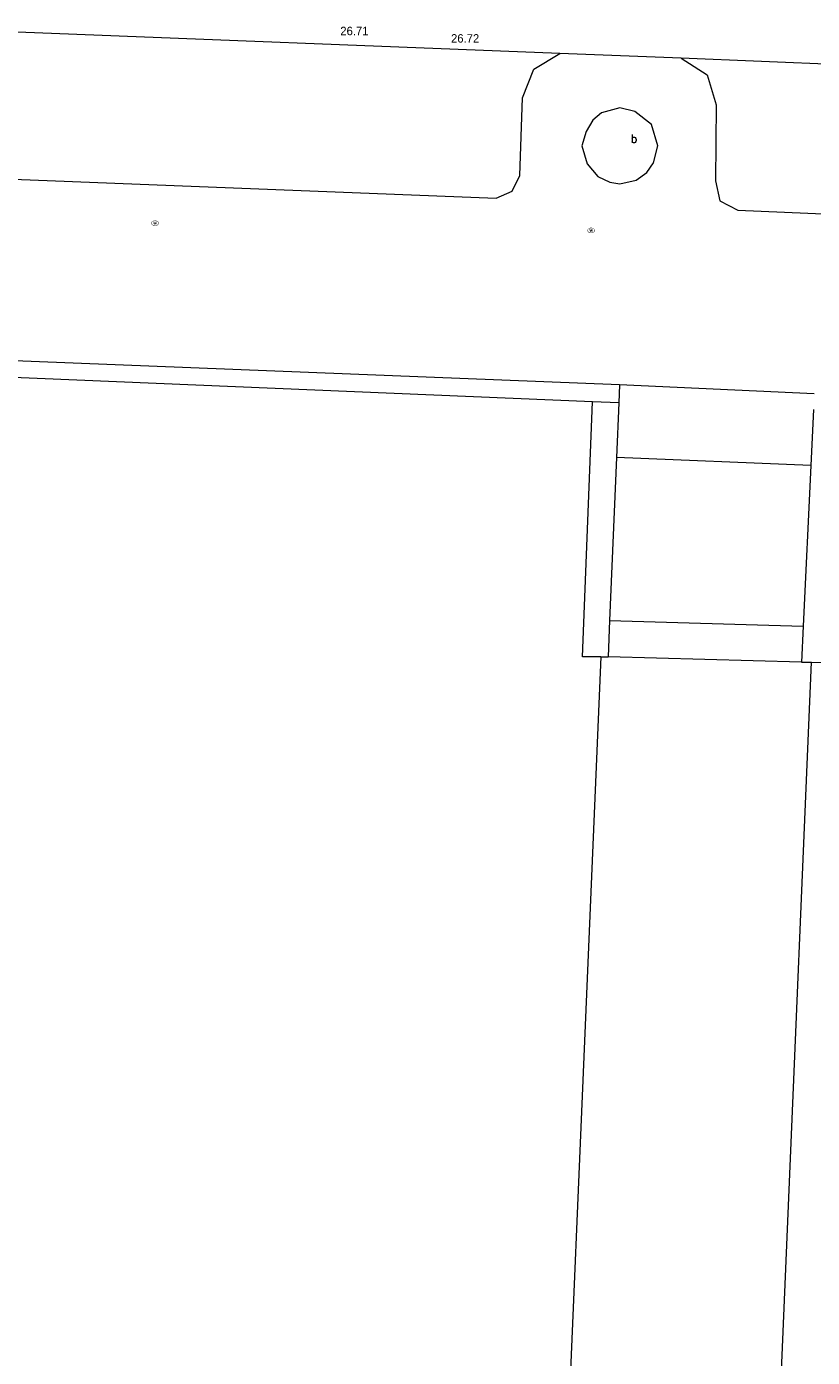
# Model space of a CAD drawing. Header units: metres. Extents: x 197457 to 198138, y 353986 to 354984.
# Tile 148 of 217: x 197948 to 197957, y 354419 to 354435. Entities that reach past the tile are written whole.
import ezdxf

# ---------------------------------------------------------------- set-up
doc = ezdxf.new("R2010")
doc.units = ezdxf.units.M
doc.header["$MEASUREMENT"] = 0
for name, color, linetype, lineweight in [('grens individueel parkeervak', 7, 'Continuous', 0), ('Grens maaiveld', 253, 'Continuous', 0), ('Hoogtepunt', 7, 'Continuous', 0), ('kant muur', 30, 'Continuous', 0), ('kant verharding', 7, 'Continuous', 0), ('muur breder dan 30cm', 30, 'Continuous', 0), ('waterleidingput', 132, 'Continuous', 0), ('weginrichtingselement', 7, 'Continuous', 0)]:
    doc.layers.add(name, color=color, linetype=linetype, lineweight=lineweight)
doc.styles.add('Style-STANDARD', font='STANDARD.shx')
doc.styles.add('Style-WORKING', font='WORKING.shx')

# ---------------------------------------------------------------- blocks, each defined once
blk = doc.blocks.new('waterleidingput')
at = {"layer": 'waterleidingput', "linetype": 'Continuous', "lineweight": 0, "true_color": 0x248bcb}
h = blk.add_hatch(color=142, dxfattribs=at)
edge = h.paths.add_edge_path()
edge.add_spline(control_points=[(0.44, 0), (0.44, 0.04), (0.43, 0.09), (0.36, 0.2), (0.28, 0.26), (0.09, 0.32), (-0.02, 0.33), (-0.22, 0.29), (-0.31, 0.24), (-0.42, 0.12), (-0.44, 0.06), (-0.44, -0.06), (-0.42, -0.12), (-0.33, -0.22), (-0.28, -0.26), (-0.1, -0.33), (0.04, -0.33), (0.27, -0.27), (0.37, -0.2), (0.43, -0.08), (0.44, -0.04), (0.44, 0)], knot_values=[0, 0, 0, 0, 0.060484, 0.060484, 0.178041, 0.178041, 0.295599, 0.295599, 0.413157, 0.413157, 0.498623, 0.498623, 0.584089, 0.584089, 0.669555, 0.669555, 0.808438, 0.808438, 0.94732, 0.94732, 1, 1, 1, 1], degree=3, periodic=0)
edge = h.paths.add_edge_path(flags=16)
edge.add_ellipse((0, 0), major_axis=(0.392, 0), ratio=0.689655, start_angle=0, end_angle=360)
for points in [[(-0.05, -0.09, -0.141608), (-0.09, -0.05), (-0.1, -0.09), (-0.17, 0.18), (-0.22, 0.18), (-0.12, -0.17), (-0.07, -0.17)], [(0.03, 0.18), (-0.02, 0.18), (-0.05, 0.09, -0.269854), (0.05, 0.09)], [(0.23, 0.18), (0.18, 0.18), (0.1, -0.09), (0.09, -0.05, -0.141608), (0.05, -0.09), (0.08, -0.17), (0.13, -0.17)]]:
    blk.add_hatch(color=142, dxfattribs=at).paths.add_polyline_path(points)
at = {"layer": 'waterleidingput', "linetype": 'Continuous', "lineweight": 0, "true_color": 0x104b6e}
blk.add_hatch(color=156, dxfattribs=at).paths.add_polyline_path([(0.1, 0, 1), (-0.1, 0, 1)])

msp = doc.modelspace()

# ---------------------------------------------------------------- linework, layer by layer
at = {"layer": 'grens individueel parkeervak', "linetype": 'Continuous', "lineweight": 0}
for p, q in [((197953.895, 354434.295), (197947.452, 354434.545)), ((197961.135, 354433.997), (197955.333, 354434.238))]:
    msp.add_line(p, q, dxfattribs=at)
at = {"layer": 'grens individueel parkeervak', "linetype": 'Continuous', "lineweight": 0, "flags": 128}
for points in [[(197947.404, 354432.8), (197953.139, 354432.575), (197953.329, 354432.659), (197953.418, 354432.846), (197953.452, 354433.769), (197953.584, 354434.108), (197953.895, 354434.295)], [(197955.333, 354434.238), (197955.643, 354434.039), (197955.749, 354433.686), (197955.744, 354432.78), (197955.795, 354432.545), (197956.008, 354432.433), (197961.085, 354432.214)]]:
    msp.add_lwpolyline(points, dxfattribs=at)
at = {"layer": 'Grens maaiveld', "linetype": 'Continuous', "lineweight": 0}
for p, q in [((197954.602, 354430.36), (197939.049, 354430.977)), ((197954.283, 354430.158), (197939.234, 354430.785)), ((197954.602, 354430.36), (197954.593, 354430.145)), ((197954.593, 354430.145), (197954.283, 354430.158)), ((197956.873, 354429.401), (197954.566, 354429.498)), ((197954.484, 354427.56), (197956.782, 354427.494))]:
    msp.add_line(p, q, dxfattribs=at)
at = {"layer": 'kant muur', "linetype": 'Continuous', "lineweight": 0}
for p, q in [((197954.602, 354430.36), (197939.049, 354430.977)), ((197954.283, 354430.158), (197939.234, 354430.785)), ((197954.602, 354430.36), (197954.593, 354430.145)), ((197954.593, 354430.145), (197954.283, 354430.158))]:
    msp.add_line(p, q, dxfattribs=at)
at = {"layer": 'kant verharding', "linetype": 'Continuous', "lineweight": 0}
for p, q in [((197955.333, 354434.238), (197953.895, 354434.295)), ((197956.914, 354430.253), (197954.602, 354430.36)), ((197956.762, 354427.068), (197954.466, 354427.129))]:
    msp.add_line(p, q, dxfattribs=at)
at = {"layer": 'kant verharding', "linetype": 'Continuous', "lineweight": 0, "flags": 128}
for points in [[(197954.156, 354433.197), (197954.217, 354432.982), (197954.344, 354432.835), (197954.486, 354432.766), (197954.606, 354432.747), (197954.799, 354432.791), (197954.927, 354432.879), (197955.005, 354432.997), (197955.056, 354433.197), (197954.984, 354433.452), (197954.783, 354433.606), (197954.606, 354433.647), (197954.388, 354433.589), (197954.285, 354433.501), (197954.207, 354433.369), (197954.156, 354433.197)], [(197954.381, 354427.129), (197952.845, 354391.006), (197952.795, 354390.115), (197952.642, 354388.851), (197952.427, 354387.606), (197952.158, 354386.42), (197951.901, 354385.357), (197951.605, 354384.293), (197951.272, 354383.236), (197950.35, 354380.59), (197949.846, 354379.301), (197949.41, 354378.257), (197948.93, 354377.196), (197948.432, 354376.24), (197947.755, 354375.057), (197946.836, 354373.701), (197945.68, 354372.042)], [(197947.974, 354370.949), (197949.623, 354373.36), (197950.296, 354374.452), (197950.962, 354375.656), (197951.524, 354376.815), (197952.074, 354378.133), (197952.702, 354379.749), (197953.57, 354382.21), (197954.08, 354383.83), (197954.513, 354385.478), (197954.937, 354387.424), (197955.208, 354388.933), (197955.306, 354389.907), (197955.368, 354391.253), (197956.881, 354427.065)]]:
    msp.add_lwpolyline(points, dxfattribs=at)
at = {"layer": 'muur breder dan 30cm', "linetype": 'Continuous', "lineweight": 0}
for p, q in [((197954.593, 354430.145), (197954.566, 354429.498)), ((197956.905, 354430.067), (197956.873, 354429.401)), ((197954.566, 354429.498), (197954.484, 354427.56)), ((197956.873, 354429.401), (197956.782, 354427.494)), ((197954.484, 354427.56), (197954.466, 354427.129)), ((197956.782, 354427.494), (197956.762, 354427.068)), ((197954.381, 354427.129), (197954.466, 354427.129)), ((197956.762, 354427.068), (197956.881, 354427.065))]:
    msp.add_line(p, q, dxfattribs=at)
at = {"layer": 'muur breder dan 30cm', "linetype": 'Continuous', "lineweight": 0, "flags": 128}
for points in [[(197954.381, 354427.129), (197954.165, 354427.128), (197954.283, 354430.158)], [(197956.881, 354427.065), (197957.077, 354427.061), (197957.212, 354430.057)]]:
    msp.add_lwpolyline(points, dxfattribs=at)

# ---------------------------------------------------------------- block references
at = {"layer": 'waterleidingput', "linetype": 'Continuous', "lineweight": 0, "xscale": 0.1, "yscale": 0.1, "zscale": 0.1}
for p in [(197949.087, 354432.279), (197954.266, 354432.193)]:
    msp.add_blockref('waterleidingput', p, dxfattribs=at)

# ---------------------------------------------------------------- texts
at = {"layer": 'Hoogtepunt', "linetype": 'Continuous', "lineweight": 0, "style": 'Style-WORKING'}
for s, p in [('26.71', (197951.287, 354434.511)), ('26.71', (197951.287, 354434.511)), ('26.72', (197952.602, 354434.423)), ('26.72', (197952.602, 354434.423))]:
    msp.add_text(s, height=0.1, dxfattribs=at).set_placement(p)
at = {"layer": 'weginrichtingselement', "style": 'Style-STANDARD'}
msp.add_text('b', height=0.1, rotation=359.6691, dxfattribs=at).set_placement((197954.737, 354433.233))

doc.saveas('drawing.dxf')
